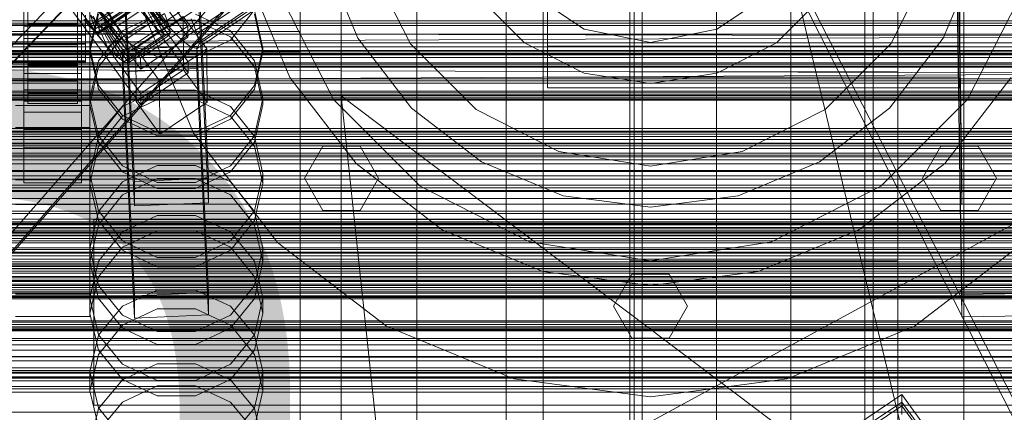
# Model space of a CAD drawing. Header units: millimetres. Extents: x -2233 to 61924, y -68080 to 6847.
# Tile 208 of 256: x 132 to 371, y -34382 to -34286. Entities that reach past the tile are written whole.
import ezdxf

# ---------------------------------------------------------------- set-up
doc = ezdxf.new("R2010")
doc.units = ezdxf.units.MM
for name, color, linetype, lineweight in [('COTAS_O', 1, 'Continuous', 0), ('COTAS_P', 1, 'Continuous', 0), ('frontal_briquetadora', 7, 'Continuous', 0), ('frontal_C01', 7, 'Continuous', 0), ('frontal_C02', 7, 'Continuous', 0), ('frontal_C03', 7, 'Continuous', 0), ('frontal_C10-C02', 7, 'Continuous', 0), ('frontal_mezcladora', 7, 'Continuous', 0), ('frontal_secador', 7, 'Continuous', 0), ('frontal_tolva', 7, 'Continuous', 0)]:
    doc.layers.add(name, color=color, linetype=linetype, lineweight=lineweight)
doc.dimstyles.new('R19_100', dxfattribs={"dimtxt": 250, "dimasz": 150, "dimexe": 150, "dimexo": 80, "dimgap": 100, "dimtad": 1, "dimtih": 1, "dimtoh": 1, "dimdsep": 46, "dimcen": 0.09, "dimadec": 0, "dimazin": 0, "dimtfac": 1, "dimtdec": 4, "dimtofl": 0, "dimtmove": 0, "dimatfit": 3, "dimfxl": 1, "dimtolj": 1, "dimtzin": 0, "dimarcsym": 0})

# ---------------------------------------------------------------- blocks, each defined once
blk = doc.blocks.new('DIM_R28_48')
at = {"layer": 'COTAS_P'}
for p, q in [((-1750, -34600), (-1600, -34555)), ((2600, -34600), (2450, -34555)), ((-1750, -35500), (-1750, -34600)), ((-1750, -34600), (2600, -34600)), ((-1750, -34600), (-1600, -34645)), ((2600, -34600), (2450, -34645)), ((2600, -35500), (2600, -34600))]:
    blk.add_line(p, q, dxfattribs=at)
blk.add_text('4350 P', height=250, dxfattribs=at).set_placement((425, -34500))
blk = doc.blocks.new('DIM_R28_50')
at = {"layer": 'COTAS_P'}
for p, q in [((1705.78, -34504.95), (1551.9, -34475.9)), ((-194.22, -34704.95), (1705.78, -34504.95)), ((1705.78, -34504.95), (1561.32, -34565.4)), ((1800, -35400), (1705.78, -34504.95)), ((-194.22, -34704.95), (-49.75, -34644.49)), ((-100, -35600), (-194.22, -34704.95)), ((-194.22, -34704.95), (-40.33, -34734))]:
    blk.add_line(p, q, dxfattribs=at)
blk.add_text('1910.5 P', height=250, rotation=6.009, dxfattribs=at).set_placement((745.32, -34505.49))
blk = doc.blocks.new('DIM_R28_52')
at = {"layer": 'COTAS_O'}
for p, q in [((-1725, -33700), (-1575, -33655)), ((1725, -33700), (1575, -33655)), ((-1725, -34400), (-1725, -33700)), ((-1725, -33700), (1725, -33700)), ((-1725, -33700), (-1575, -33745)), ((1725, -33700), (1575, -33745)), ((1725, -34400), (1725, -33700))]:
    blk.add_line(p, q, dxfattribs=at)
blk.add_text('3450 O', height=250, dxfattribs=at).set_placement((0, -33600))
blk = doc.blocks.new('DIM_R28_53')
at = {"layer": 'COTAS_P'}
for p, q in [((-150, -32300), (550, -32300)), ((550, -32300), (505, -32450)), ((550, -34900), (550, -32300)), ((550, -32300), (595, -32450)), ((550, -34900), (505, -34750)), ((550, -34900), (595, -34750)), ((-150, -34900), (550, -34900))]:
    blk.add_line(p, q, dxfattribs=at)
blk.add_text('2600 P', height=250, rotation=90, dxfattribs=at).set_placement((450, -33600))
blk = doc.blocks.new('DIM_R28_56')
at = {"layer": 'COTAS_O'}
for p, q in [((-650, -34200), (-500, -34155)), ((650, -34200), (500, -34155)), ((-650, -34900), (-650, -34200)), ((-650, -34200), (650, -34200)), ((-650, -34200), (-500, -34245)), ((650, -34200), (500, -34245)), ((650, -34900), (650, -34200))]:
    blk.add_line(p, q, dxfattribs=at)
blk.add_text('1300 O', height=250, dxfattribs=at).set_placement((0, -34100))
blk = doc.blocks.new('DIM_R28_61')
at = {"layer": 'COTAS_P'}
for p, q in [((-305, -34680), (395, -34680)), ((395, -34680), (350, -34830)), ((395, -36000), (395, -34680)), ((395, -34680), (440, -34830)), ((395, -36000), (350, -35850)), ((395, -36000), (440, -35850)), ((-305, -36000), (395, -36000))]:
    blk.add_line(p, q, dxfattribs=at)
blk.add_text('1320 P', height=250, rotation=90, dxfattribs=at).set_placement((295, -35340))

msp = doc.modelspace()

# ---------------------------------------------------------------- linework, layer by layer
at = {"layer": 'frontal_briquetadora'}
for p, q in [((210, -34680), (210, -33820)), ((210, -33820), (416.55, -34680)), ((210, -34060), (210, -34490)), ((210, -34060), (210, -34305)), ((210, -34496), (210, -34060)), ((210, -34060), (430, -34490)), ((210, -34060), (430, -34496)), ((210, -34260), (210, -34305)), ((210, -34680), (210, -34260)), ((210, -34496), (210, -34260)), ((200, -34288.446), (200, -34268.879)), ((200, -34288.435), (200, -34268.884)), ((200, -34289.306), (200, -34270.216)), ((200, -34272.021), (200, -34289.389)), ((200, -34274.379), (200, -34294.247)), ((200, -34275), (200, -34294.5)), ((200, -34275), (200, -34294.021)), ((200, -34275), (200, -34292.221)), ((200, -34275), (200, -34294.515)), ((200, -34275), (200, -34294.867)), ((200, -34295.487), (200, -34275.621)), ((210, -34275), (210, -34293.742)), ((200, -34293.039), (200, -34277.979)), ((200, -34279.784), (200, -34298.691)), ((200, -34281.116), (200, -34300.517)), ((200, -34281.121), (200, -34300.538)), ((200, -34282.059), (200, -34296.162)), ((151.08, -34284.263), (149, -34293.364)), ((149, -34294.247), (151.08, -34285.14)), ((156.906, -34291.418), (151.08, -34284.112)), ((156.907, -34289.221), (165.327, -34285.179)), ((174.673, -34285.179), (183.093, -34289.221)), ((188.92, -34284.112), (183.094, -34291.418)), ((191, -34293.364), (188.92, -34284.263)), ((188.92, -34285.14), (191, -34294.247)), ((200, -34302.341), (200, -34284.973)), ((165.326, -34286.607), (156.906, -34290.664)), ((174.674, -34286.607), (165.326, -34286.607)), ((183.094, -34290.664), (174.674, -34286.607)), ((-160, -34289.389), (200, -34289.389)), ((151.08, -34296.503), (156.907, -34289.221)), ((183.093, -34289.221), (188.92, -34296.503)), ((200, -34307.656), (200, -34288.435)), ((200, -34307.682), (200, -34288.446)), ((200, -34307.847), (200, -34289.306)), ((200, -34289.389), (200, -34306.421)), ((156.906, -34290.664), (151.08, -34297.965)), ((165.326, -34295.473), (156.906, -34291.418)), ((183.094, -34291.418), (174.674, -34295.473)), ((188.92, -34297.964), (183.094, -34290.664)), ((200, -34292.221), (200, -34306.82)), ((149, -34294.247), (131, -34294.247)), ((149, -34293.364), (149, -34294.247)), ((149, -34293.364), (151.08, -34302.464)), ((151.08, -34303.343), (149, -34294.247)), ((188.92, -34302.464), (191, -34293.364)), ((191, -34294.247), (188.92, -34303.343)), ((191, -34293.364), (191, -34294.247)), ((200, -34294.247), (191, -34294.247)), ((200, -34303.498), (200, -34293.039)), ((200, -34294.021), (200, -34312.312)), ((200, -34294.247), (200, -34314.065)), ((200, -34294.5), (200, -34313.519)), ((200, -34294.515), (200, -34313.55)), ((200, -34294.867), (200, -34314.683)), ((210, -34293.742), (210, -34311.847)), ((149, -34305.584), (151.08, -34296.503)), ((174.674, -34295.473), (165.326, -34295.473)), ((188.92, -34296.503), (191, -34305.584)), ((200, -34315.301), (200, -34295.487)), ((200, -34296.162), (200, -34305.188)), ((151.08, -34297.965), (149, -34307.055)), ((191, -34307.055), (188.92, -34297.964)), ((200, -34298.691), (200, -34316.687)), ((200, -34300.517), (200, -34319.289)), ((200, -34300.538), (200, -34319.325)), ((200, -34317.401), (200, -34302.341)), ((151.08, -34302.464), (156.907, -34309.762)), ((156.906, -34310.629), (151.08, -34303.343)), ((156.907, -34307.571), (165.327, -34303.551)), ((165.327, -34303.551), (174.673, -34303.551)), ((174.673, -34303.551), (183.093, -34307.571)), ((183.093, -34309.762), (188.92, -34302.464)), ((188.92, -34303.343), (183.094, -34310.629)), ((200, -34307.765), (200, -34303.498)), ((149, -34305.584), (149, -34307.055)), ((151.08, -34314.665), (149, -34305.584)), ((149, -34307.055), (151.08, -34316.128)), ((165.326, -34305.831), (156.906, -34309.876)), ((174.674, -34305.831), (165.326, -34305.831)), ((183.094, -34309.876), (174.674, -34305.831)), ((191, -34305.584), (188.92, -34314.665)), ((188.92, -34316.128), (191, -34307.055)), ((191, -34305.584), (191, -34307.055)), ((200, -34305.188), (200, -34307.765)), ((200, -34306.421), (200, -34320.524)), ((200, -34306.82), (200, -34316.575)), ((210, -34305), (210, -34471)), ((222, -34418.333), (210, -34305)), ((430, -34305), (210, -34305)), ((430, -34471), (210, -34305)), ((210, -34680), (210, -34305)), ((210, -34305), (210, -34496)), ((430, -34305), (222, -34418.333)), ((151.08, -34314.816), (156.907, -34307.571)), ((183.093, -34307.571), (188.92, -34314.816)), ((200, -34326.072), (200, -34307.656)), ((200, -34326.113), (200, -34307.682)), ((200, -34325.125), (200, -34307.847)), ((156.906, -34309.876), (151.08, -34317.151)), ((165.326, -34314.669), (156.906, -34310.629)), ((156.907, -34309.762), (165.327, -34313.812)), ((174.673, -34313.812), (183.093, -34309.762)), ((183.094, -34310.629), (174.674, -34314.669)), ((188.92, -34317.151), (183.094, -34309.876)), ((210, -34311.847), (210, -34328.696)), ((165.327, -34313.812), (174.673, -34313.812)), ((200, -34312.312), (200, -34329.168)), ((200, -34313.519), (200, -34331.59)), ((200, -34313.55), (200, -34331.635)), ((200, -34314.065), (200, -34333.784)), ((149, -34323.849), (151.08, -34314.816)), ((156.907, -34321.948), (151.08, -34314.665)), ((151.08, -34316.128), (156.906, -34323.39)), ((174.674, -34314.669), (165.326, -34314.669)), ((188.92, -34314.665), (183.093, -34321.948)), ((183.094, -34323.39), (188.92, -34316.128)), ((188.92, -34314.816), (191, -34323.849)), ((200, -34314.683), (200, -34334.398)), ((200, -34335.011), (200, -34315.301)), ((200, -34316.575), (200, -34320)), ((200, -34316.687), (200, -34333.081)), ((151.08, -34317.151), (149, -34326.199)), ((191, -34326.199), (188.92, -34317.151)), ((200, -34327.861), (200, -34317.401)), ((200, -34319.289), (200, -34336.971)), ((200, -34319.325), (200, -34337.021)), ((200, -34320.524), (200, -34329.551)), ((149, -34323.849), (149, -34326.199)), ((149, -34323.849), (151.08, -34332.883)), ((156.906, -34323.39), (165.326, -34327.416)), ((165.327, -34321.854), (156.907, -34325.844)), ((165.327, -34325.989), (156.907, -34321.948)), ((174.673, -34321.854), (165.327, -34321.854)), ((183.093, -34325.844), (174.673, -34321.854)), ((183.093, -34321.948), (174.673, -34325.989)), ((174.674, -34327.416), (183.094, -34323.39)), ((188.92, -34332.883), (191, -34323.849)), ((191, -34323.849), (191, -34326.199)), ((151.08, -34335.219), (149, -34326.199)), ((156.907, -34325.844), (151.08, -34333.033)), ((156.906, -34329.005), (165.326, -34324.981)), ((165.326, -34324.981), (174.674, -34324.981)), ((174.673, -34325.989), (165.327, -34325.989)), ((174.674, -34324.981), (183.094, -34329.005)), ((188.92, -34333.033), (183.093, -34325.844)), ((191, -34326.199), (188.92, -34335.22)), ((200, -34340.477), (200, -34325.125)), ((200, -34343.231), (200, -34326.072)), ((200, -34343.286), (200, -34326.113)), ((165.326, -34327.416), (174.674, -34327.416)), ((200, -34332.127), (200, -34327.861)), ((151.08, -34336.235), (156.906, -34329.005)), ((183.094, -34329.005), (188.92, -34336.235)), ((200, -34329.168), (200, -34343.943)), ((200, -34329.551), (200, -34332.127)), ((210, -34328.696), (210, -34343.717)), ((151.08, -34333.033), (149, -34341.997)), ((151.08, -34332.883), (156.907, -34340.127)), ((183.093, -34340.127), (188.92, -34332.883)), ((191, -34341.997), (188.92, -34333.033)), ((200, -34331.59), (200, -34348.267)), ((200, -34331.635), (200, -34348.326)), ((200, -34333.081), (200, -34347.243)), ((156.906, -34342.432), (151.08, -34335.219)), ((156.907, -34337.96), (165.327, -34333.996)), ((165.327, -34333.996), (174.673, -34333.996)), ((174.673, -34333.996), (183.093, -34337.96)), ((188.92, -34335.22), (183.094, -34342.432)), ((200, -34333.784), (200, -34353.351)), ((200, -34334.398), (200, -34353.959)), ((200, -34354.568), (200, -34335.011)), ((149, -34345.219), (151.08, -34336.235)), ((151.08, -34345.102), (156.907, -34337.96)), ((165.326, -34337.684), (156.906, -34341.688)), ((174.674, -34337.684), (165.326, -34337.684)), ((183.094, -34341.688), (174.674, -34337.684)), ((183.093, -34337.96), (188.92, -34345.102)), ((188.92, -34336.235), (191, -34345.219)), ((200, -34336.971), (200, -34353.127)), ((200, -34337.021), (200, -34353.19)), ((156.907, -34340.127), (165.327, -34344.148)), ((174.673, -34344.148), (183.093, -34340.127)), ((200, -34353.313), (200, -34340.477)), ((149, -34341.997), (149, -34345.219)), ((149, -34341.997), (151.08, -34350.961)), ((156.906, -34341.688), (151.08, -34348.879)), ((165.326, -34346.427), (156.906, -34342.432)), ((183.094, -34342.432), (174.674, -34346.427)), ((188.92, -34348.879), (183.094, -34341.688)), ((188.92, -34350.961), (191, -34341.997)), ((191, -34341.997), (191, -34345.219)), ((149, -34354.008), (151.08, -34345.102)), ((151.08, -34354.166), (149, -34345.219)), ((165.327, -34344.148), (174.673, -34344.148)), ((188.92, -34345.102), (191, -34354.008)), ((191, -34345.219), (188.92, -34354.166)), ((200, -34358.71), (200, -34343.231)), ((200, -34358.777), (200, -34343.286)), ((200, -34343.943), (200, -34356.068)), ((210, -34343.717), (210, -34356.398)), ((174.674, -34346.427), (165.326, -34346.427)), ((200, -34347.243), (200, -34358.629)), ((151.08, -34348.879), (149, -34357.809)), ((191, -34357.809), (188.92, -34348.879)), ((200, -34348.267), (200, -34363.141)), ((200, -34348.326), (200, -34363.212)), ((151.08, -34350.961), (156.907, -34358.15)), ((156.907, -34356.004), (165.327, -34352.087)), ((165.327, -34352.087), (174.673, -34352.087)), ((174.673, -34352.087), (183.093, -34356.004)), ((183.093, -34358.15), (188.92, -34350.961)), ((149, -34354.008), (149, -34357.809)), ((151.08, -34362.915), (149, -34354.008)), ((156.906, -34361.311), (151.08, -34354.166)), ((188.92, -34354.166), (183.094, -34361.311)), ((191, -34354.008), (188.92, -34362.915)), ((191, -34354.008), (191, -34357.809)), ((200, -34353.127), (200, -34367.36)), ((200, -34353.19), (200, -34367.434)), ((200, -34363.139), (200, -34353.313)), ((200, -34353.351), (200, -34372.717)), ((200, -34353.959), (200, -34373.318)), ((200, -34373.92), (200, -34354.568)), ((151.08, -34363.062), (156.907, -34356.004)), ((165.326, -34356.608), (156.906, -34360.574)), ((174.674, -34356.608), (165.326, -34356.608)), ((183.094, -34360.574), (174.674, -34356.608)), ((183.093, -34356.004), (188.92, -34363.062)), ((200, -34356.068), (200, -34365.078)), ((210, -34356.398), (210, -34366.307)), ((149, -34357.809), (151.08, -34366.693)), ((156.907, -34358.15), (165.327, -34362.14)), ((174.673, -34362.14), (183.093, -34358.15)), ((188.92, -34366.693), (191, -34357.809)), ((200, -34358.629), (200, -34366.801)), ((200, -34372.127), (200, -34358.71)), ((200, -34372.205), (200, -34358.777)), ((210, -34361.302), (210, -34359.564)), ((156.906, -34360.574), (151.08, -34367.693)), ((165.326, -34365.266), (156.906, -34361.311)), ((183.094, -34361.311), (174.674, -34365.266)), ((188.92, -34367.692), (183.094, -34360.574)), ((210, -34364.433), (210, -34361.302)), ((149, -34371.863), (151.08, -34363.062)), ((156.907, -34370.057), (151.08, -34362.915)), ((165.327, -34362.14), (174.673, -34362.14)), ((188.92, -34362.915), (183.093, -34370.057)), ((188.92, -34363.062), (191, -34371.863)), ((200, -34369.578), (200, -34363.139)), ((200, -34363.141), (200, -34375.844)), ((200, -34363.212), (200, -34375.925)), ((210, -34368.338), (210, -34364.433)), ((151.08, -34366.693), (156.906, -34373.784)), ((174.674, -34365.266), (165.326, -34365.266)), ((183.094, -34373.784), (188.92, -34366.693)), ((200, -34365.078), (200, -34370.627)), ((200, -34366.801), (200, -34371.445)), ((210, -34366.307), (210, -34373.106)), ((151.08, -34367.693), (149, -34376.522)), ((191, -34376.522), (188.92, -34367.692)), ((200, -34367.36), (200, -34379.318)), ((200, -34367.434), (200, -34379.401)), ((210, -34368.338), (452, -34368.338)), ((210, -34368.338), (210, -34372.243)), ((165.327, -34369.992), (156.907, -34373.853)), ((165.327, -34374.021), (156.907, -34370.057)), ((174.673, -34369.992), (165.327, -34369.992)), ((183.093, -34373.853), (174.673, -34369.992)), ((183.093, -34370.057), (174.673, -34374.021)), ((200, -34372.383), (200, -34369.578)), ((200, -34370.627), (200, -34372.5)), ((200, -34371.445), (200, -34372.383)), ((149, -34371.863), (149, -34376.522)), ((149, -34371.863), (151.08, -34380.664)), ((156.907, -34373.853), (151.08, -34380.809)), ((156.906, -34373.784), (165.326, -34377.708)), ((174.674, -34377.708), (183.094, -34373.784)), ((188.92, -34380.809), (183.093, -34373.853)), ((188.92, -34380.664), (191, -34371.863)), ((191, -34371.863), (191, -34376.522)), ((200, -34383.153), (200, -34372.127)), ((200, -34383.24), (200, -34372.205)), ((200, -34372.717), (200, -34391.832)), ((200, -34373.318), (200, -34392.425)), ((200, -34393.018), (200, -34373.92)), ((210, -34372.243), (210, -34375.375)), ((210, -34373.106), (210, -34376.565)), ((156.906, -34379.254), (165.326, -34375.335)), ((165.326, -34375.335), (174.674, -34375.335)), ((174.673, -34374.021), (165.327, -34374.021)), ((174.674, -34375.335), (183.094, -34379.254)), ((200, -34375.844), (200, -34386.064)), ((200, -34375.925), (200, -34386.153)), ((210, -34375.375), (210, -34377.112)), ((151.08, -34385.296), (149, -34376.522)), ((165.326, -34377.708), (174.674, -34377.708)), ((191, -34376.522), (188.92, -34385.296)), ((151.08, -34380.809), (149, -34389.484)), ((151.08, -34386.283), (156.906, -34379.254)), ((151.08, -34380.664), (156.907, -34387.722)), ((183.093, -34387.722), (188.92, -34380.664)), ((183.094, -34379.254), (188.92, -34386.283)), ((191, -34389.484), (188.92, -34380.809)), ((200, -34379.318), (200, -34388.707)), ((200, -34379.401), (200, -34388.798))]:
    msp.add_line(p, q, dxfattribs=at)
at = {"layer": 'frontal_C01'}
for p, q in [((250, -35948.844), (250, -33373.251)), ((250, -33378.064), (250, -35953.656)), ((148.798, -34287.95), (362.596, -34143.721)), ((150.672, -34287.233), (364.471, -34143.005)), ((151.191, -34288.527), (364.989, -34144.299)), ((149.865, -34289.034), (363.664, -34144.806)), ((150.683, -34289.659), (364.482, -34145.431)), ((151.196, -34289.783), (364.995, -34145.555)), ((151.369, -34289.397), (365.168, -34145.169)), ((360.514, -34353.167), (357.646, -34158.057)), ((360.514, -34358.56), (357.646, -34163.449)), ((168.263, -34288.299), (352.572, -34163.964)), ((175.016, -34289.929), (359.326, -34165.594)), ((171.275, -34291.359), (355.584, -34167.025)), ((175.521, -34292.384), (359.83, -34168.049)), ((173.584, -34293.124), (357.893, -34168.79)), ((175.032, -34293.474), (359.341, -34169.139)), ((228.298, -34453.88), (228.298, -34191.267)), ((228.298, -34197.047), (228.298, -34459.66)), ((145.277, -34250.21), (172.809, -34288.064)), ((172.821, -34290.76), (145.289, -34252.906)), ((161.341, -34295.801), (133.809, -34257.946)), ((145.315, -34258.838), (172.847, -34296.692)), ((133, -34306.231), (133, -34260.008)), ((133.821, -34260.642), (161.353, -34298.497)), ((172.859, -34299.388), (145.327, -34261.534)), ((147, -34260.008), (147, -34306.231)), ((133, -34262.704), (133, -34308.927)), ((147, -34308.927), (147, -34262.704)), ((133, -34314.858), (133, -34268.636)), ((161.379, -34304.428), (133.847, -34266.574)), ((147, -34268.636), (147, -34314.858)), ((133.859, -34269.27), (161.391, -34307.125)), ((133, -34271.332), (133, -34317.555)), ((147, -34317.555), (147, -34271.332)), ((160.266, -34280.213), (150.436, -34286.844)), ((162.659, -34280.791), (152.829, -34287.422)), ((163.144, -34286.491), (160.266, -34280.213)), ((168.196, -34287.711), (162.659, -34280.791)), ((134, -34282.696), (134, -34287.606)), ((134, -34288.031), (134, -34283.107)), ((146, -34287.606), (146, -34282.696)), ((146, -34283.107), (146, -34288.031)), ((161.333, -34281.298), (151.503, -34287.929)), ((162.151, -34281.923), (152.321, -34288.554)), ((162.664, -34282.047), (152.835, -34288.678)), ((162.837, -34281.661), (153.008, -34288.292)), ((155.535, -34288.167), (165.365, -34281.536)), ((165.397, -34288.781), (161.333, -34281.298)), ((167.125, -34290.101), (162.151, -34281.923)), ((168.208, -34290.362), (162.664, -34282.047)), ((168.573, -34289.547), (162.837, -34281.661)), ((134, -34287.718), (134, -34285.392)), ((134, -34285.587), (134, -34287.919)), ((146, -34285.392), (146, -34287.718)), ((146, -34287.919), (146, -34285.587)), ((148, -34287.718), (148, -34285.392)), ((148, -34285.587), (148, -34287.919)), ((149.192, -34285.375), (150.688, -34290.02)), ((149.192, -34285.375), (150.436, -34286.844)), ((149.85, -34285.602), (150.672, -34287.233)), ((150.688, -34290.02), (160.518, -34283.389)), ((151.488, -34284.497), (155.535, -34288.167)), ((153.275, -34284.25), (155.535, -34288.167)), ((157.272, -34291.609), (167.102, -34284.978)), ((160.518, -34283.389), (163.144, -34286.491)), ((168.263, -34288.299), (164.752, -34284.152)), ((168.196, -34287.711), (167.102, -34284.978)), ((-148, -34287.718), (148, -34287.718)), ((-148, -34287.919), (148, -34287.919)), ((134, -34287.718), (134, -34287.606)), ((134, -34287.606), (134, -34292.53)), ((134, -34287.606), (146, -34287.606)), ((134, -34290.05), (134, -34287.718)), ((146, -34287.718), (134, -34287.718)), ((134, -34287.919), (134, -34288.031)), ((146, -34287.919), (134, -34287.919)), ((134, -34287.919), (134, -34290.245)), ((146, -34292.53), (146, -34287.606)), ((146, -34287.606), (146, -34287.718)), ((146, -34287.718), (146, -34290.05)), ((146, -34288.031), (146, -34287.919)), ((146, -34290.245), (146, -34287.919)), ((148.798, -34287.95), (147.554, -34286.48)), ((150.688, -34290.02), (147.868, -34286.317)), ((148, -34290.05), (148, -34287.718)), ((148, -34287.919), (148, -34290.245)), ((149.865, -34289.034), (148.798, -34287.95)), ((150.436, -34286.844), (153.314, -34293.123)), ((150.436, -34286.844), (151.503, -34287.929)), ((150.672, -34287.233), (151.191, -34288.527)), ((151.503, -34287.929), (155.567, -34295.412)), ((151.503, -34287.929), (152.321, -34288.554)), ((152.829, -34287.422), (152.311, -34286.128)), ((152.311, -34286.128), (157.272, -34291.609)), ((153.008, -34288.292), (152.829, -34287.422)), ((152.829, -34287.422), (158.366, -34294.342)), ((153.314, -34293.123), (163.144, -34286.491)), ((158.366, -34294.342), (168.196, -34287.711)), ((160.19, -34293.415), (171.658, -34285.678)), ((163.144, -34286.491), (165.397, -34288.781)), ((168.573, -34289.547), (168.196, -34287.711)), ((171.658, -34285.678), (171.715, -34298.62)), ((171.658, -34285.678), (177.394, -34293.565)), ((173.554, -34286.276), (175.016, -34289.929)), ((-148, -34290.05), (148, -34290.05)), ((-148, -34290.245), (148, -34290.245)), ((134, -34288.031), (146, -34288.031)), ((134, -34292.941), (134, -34288.031)), ((134, -34292.231), (134, -34290.05)), ((134, -34290.05), (134, -34292.53)), ((146, -34290.05), (134, -34290.05)), ((134, -34290.245), (134, -34292.941)), ((146, -34290.245), (134, -34290.245)), ((134, -34290.245), (134, -34292.405)), ((146, -34288.031), (146, -34292.941)), ((146, -34292.53), (146, -34290.05)), ((146, -34290.05), (146, -34292.231)), ((146, -34292.941), (146, -34290.245)), ((146, -34292.405), (146, -34290.245)), ((148, -34292.231), (148, -34290.05)), ((148, -34290.245), (148, -34292.405)), ((150.683, -34289.659), (149.865, -34289.034)), ((151.196, -34289.783), (150.683, -34289.659)), ((153.314, -34293.123), (150.688, -34290.02)), ((151.191, -34288.527), (151.369, -34289.397)), ((151.369, -34289.397), (151.196, -34289.783)), ((152.321, -34288.554), (157.295, -34296.732)), ((152.321, -34288.554), (152.835, -34288.678)), ((152.835, -34288.678), (153.008, -34288.292)), ((152.835, -34288.678), (158.378, -34296.993)), ((153.008, -34288.292), (158.743, -34296.178)), ((155.535, -34288.167), (157.272, -34291.609)), ((155.567, -34295.412), (165.397, -34288.781)), ((157.295, -34296.732), (167.125, -34290.101)), ((158.378, -34296.993), (168.208, -34290.362)), ((158.743, -34296.178), (168.573, -34289.547)), ((172.809, -34288.064), (161.341, -34295.801)), ((165.397, -34288.781), (167.125, -34290.101)), ((167.125, -34290.101), (168.208, -34290.362)), ((168.208, -34290.362), (168.573, -34289.547)), ((171.275, -34291.359), (168.263, -34288.299)), ((172.821, -34290.76), (172.809, -34288.064)), ((175.016, -34289.929), (175.521, -34292.384)), ((-148, -34292.231), (148, -34292.231)), ((-148, -34292.405), (148, -34292.405)), ((134, -34294.111), (134, -34292.231)), ((134, -34292.231), (134, -34297.134)), ((146, -34292.231), (134, -34292.231)), ((134, -34292.405), (134, -34297.502)), ((146, -34292.405), (134, -34292.405)), ((134, -34292.405), (134, -34294.253)), ((134, -34292.53), (134, -34297.134)), ((134, -34292.53), (146, -34292.53)), ((146, -34297.134), (146, -34292.231)), ((146, -34292.231), (146, -34294.111)), ((146, -34297.502), (146, -34292.405)), ((146, -34294.253), (146, -34292.405)), ((146, -34297.134), (146, -34292.53)), ((148, -34294.111), (148, -34292.231)), ((148, -34292.405), (148, -34294.253)), ((157.272, -34291.609), (158.366, -34294.342)), ((161.353, -34298.497), (172.821, -34290.76)), ((173.584, -34293.124), (171.275, -34291.359)), ((175.521, -34292.384), (175.032, -34293.474)), ((-148, -34294.111), (148, -34294.111)), ((-148, -34294.253), (148, -34294.253)), ((134, -34292.941), (146, -34292.941)), ((134, -34297.502), (134, -34292.941)), ((134, -34295.562), (134, -34294.111)), ((134, -34294.111), (134, -34301.102)), ((146, -34294.111), (134, -34294.111)), ((134, -34294.253), (134, -34301.403)), ((146, -34294.253), (134, -34294.253)), ((134, -34294.253), (134, -34295.663)), ((146, -34292.941), (146, -34297.502)), ((146, -34301.102), (146, -34294.111)), ((146, -34294.111), (146, -34295.562)), ((146, -34301.403), (146, -34294.253)), ((146, -34295.663), (146, -34294.253)), ((148, -34295.562), (148, -34294.111)), ((148, -34294.253), (148, -34295.663)), ((155.567, -34295.412), (153.314, -34293.123)), ((156.962, -34293.72), (174.943, -34292.921)), ((156.962, -34299.114), (156.962, -34293.72)), ((159.83, -34353.509), (156.962, -34293.72)), ((158.366, -34294.342), (158.743, -34296.178)), ((160.247, -34306.356), (160.19, -34293.415)), ((165.926, -34301.301), (160.19, -34293.415)), ((177.394, -34293.565), (165.926, -34301.301)), ((175.032, -34293.474), (173.584, -34293.124)), ((174.943, -34292.921), (174.943, -34298.314)), ((174.943, -34292.921), (177.811, -34352.709)), ((177.451, -34306.506), (177.394, -34293.565)), ((-148, -34295.562), (148, -34295.562)), ((-148, -34295.663), (148, -34295.663)), ((-148, -34296.485), (148, -34296.485)), ((-148, -34296.537), (148, -34296.537)), ((-148, -34296.818), (148, -34296.818)), ((134, -34296.485), (134, -34295.562)), ((134, -34295.562), (134, -34304.166)), ((146, -34295.562), (134, -34295.562)), ((134, -34295.663), (134, -34304.378)), ((146, -34295.663), (134, -34295.663)), ((134, -34295.663), (134, -34296.537)), ((134, -34296.818), (134, -34296.485)), ((134, -34296.485), (134, -34306.115)), ((146, -34296.485), (134, -34296.485)), ((134, -34296.537), (134, -34306.225)), ((146, -34296.537), (134, -34296.537)), ((134, -34296.537), (134, -34296.818)), ((134, -34296.818), (134, -34306.817)), ((146, -34296.818), (134, -34296.818)), ((134, -34297.134), (134, -34301.102)), ((134, -34297.134), (146, -34297.134)), ((134, -34297.502), (146, -34297.502)), ((134, -34301.403), (134, -34297.502)), ((146, -34304.166), (146, -34295.562)), ((146, -34295.562), (146, -34296.485)), ((146, -34304.378), (146, -34295.663)), ((146, -34296.537), (146, -34295.663)), ((146, -34306.115), (146, -34296.485)), ((146, -34296.485), (146, -34296.818)), ((146, -34306.225), (146, -34296.537)), ((146, -34296.818), (146, -34296.537)), ((146, -34306.817), (146, -34296.818)), ((146, -34301.102), (146, -34297.134)), ((146, -34297.502), (146, -34301.403)), ((148, -34296.485), (148, -34295.562)), ((148, -34295.663), (148, -34296.537)), ((148, -34296.818), (148, -34296.485)), ((148, -34296.537), (148, -34296.818)), ((157.295, -34296.732), (155.567, -34295.412)), ((158.378, -34296.993), (157.295, -34296.732)), ((158.743, -34296.178), (158.378, -34296.993)), ((161.341, -34295.801), (161.353, -34298.497)), ((172.847, -34296.692), (161.379, -34304.428)), ((172.859, -34299.388), (172.847, -34296.692)), ((174.943, -34298.314), (156.962, -34299.114)), ((159.83, -34358.902), (156.962, -34299.114)), ((171.715, -34298.62), (160.247, -34306.356)), ((161.391, -34307.125), (172.859, -34299.388)), ((177.451, -34306.506), (171.715, -34298.62)), ((177.811, -34358.103), (174.943, -34298.314)), ((134, -34301.102), (134, -34304.166)), ((134, -34301.102), (146, -34301.102)), ((134, -34301.403), (146, -34301.403)), ((134, -34304.378), (134, -34301.403)), ((146, -34304.166), (146, -34301.102)), ((146, -34301.403), (146, -34304.378)), ((165.926, -34301.301), (165.983, -34314.242)), ((133, -34316.438), (133, -34303.496)), ((133, -34303.496), (147, -34303.496)), ((133, -34313.126), (133, -34303.496)), ((134, -34304.166), (134, -34306.115)), ((134, -34304.166), (146, -34304.166)), ((134, -34304.378), (146, -34304.378)), ((134, -34306.225), (134, -34304.378)), ((146, -34306.115), (146, -34304.166)), ((146, -34304.378), (146, -34306.225)), ((147, -34303.496), (147, -34316.438)), ((147, -34303.496), (147, -34313.126)), ((161.379, -34304.428), (161.391, -34307.125)), ((147, -34306.231), (133, -34306.231)), ((133, -34306.231), (133, -34308.927)), ((134, -34306.115), (134, -34306.817)), ((134, -34306.115), (146, -34306.115)), ((134, -34306.225), (146, -34306.225)), ((134, -34306.817), (134, -34306.225)), ((134, -34306.817), (146, -34306.817)), ((146, -34306.817), (146, -34306.115)), ((146, -34306.225), (146, -34306.817)), ((147, -34308.927), (147, -34306.231)), ((160.247, -34306.356), (165.983, -34314.242)), ((165.983, -34314.242), (177.451, -34306.506)), ((131, -34307.271), (149, -34307.271)), ((133, -34308.927), (147, -34308.927)), ((149, -34307.271), (149, -34312.663)), ((149, -34307.271), (149, -34353.108)), ((149, -34312.663), (131, -34312.663)), ((147, -34313.126), (133, -34313.126)), ((133, -34313.126), (133, -34326.067)), ((147, -34326.067), (147, -34313.126)), ((149, -34358.5), (149, -34312.663)), ((147, -34314.858), (133, -34314.858)), ((133, -34314.858), (133, -34317.555)), ((147, -34316.438), (133, -34316.438)), ((133, -34316.438), (133, -34326.067)), ((147, -34317.555), (147, -34314.858)), ((147, -34326.067), (147, -34316.438)), ((133, -34317.555), (147, -34317.555)), ((133, -34326.067), (147, -34326.067)), ((-450, -34337.218), (450, -34337.218)), ((450, -34348.002), (-450, -34348.002)), ((-425, -34347.993), (425, -34347.993)), ((149, -34353.108), (131, -34353.108)), ((149, -34358.5), (149, -34353.108)), ((177.811, -34352.709), (159.83, -34353.509)), ((159.83, -34353.509), (159.83, -34358.902)), ((177.811, -34358.103), (177.811, -34352.709)), ((378.512, -34352.922), (360.514, -34353.167)), ((360.514, -34353.167), (360.514, -34358.56)), ((425, -34359.548), (-425, -34359.548)), ((131, -34358.5), (149, -34358.5)), ((159.83, -34358.902), (177.811, -34358.103)), ((360.514, -34358.56), (378.512, -34358.315)), ((425, -34361.689), (-425, -34361.689)), ((450, -34370.922), (-450, -34370.922)), ((-425, -34373.245), (425, -34373.245)), ((334.501, -34385.173), (345.969, -34377.436)), ((345.969, -34377.436), (345.981, -34380.133)), ((345.969, -34377.436), (373.501, -34415.291)), ((345.981, -34380.133), (334.513, -34387.869)), ((373.513, -34417.987), (345.981, -34380.133)), ((-450, -34381.706), (450, -34381.706))]:
    msp.add_line(p, q, dxfattribs=at)
at = {"layer": 'frontal_C02'}
for p, q in [((250, -35767.183), (250, -32921.727)), ((250, -32926.497), (250, -35771.953)), ((360.514, -34325.376), (357.646, -34131.971)), ((360.514, -34331.337), (357.646, -34137.932)), ((228.298, -34455.696), (228.298, -34165.201)), ((228.298, -34170.932), (228.298, -34461.426)), ((133, -34288.055), (133, -34242.237)), ((147, -34242.237), (147, -34288.055)), ((133, -34245.217), (133, -34291.036)), ((147, -34291.036), (147, -34245.217)), ((159.83, -34325.721), (156.962, -34266.456)), ((174.943, -34265.663), (177.811, -34324.929)), ((159.83, -34331.684), (156.962, -34272.418)), ((165.926, -34273.539), (165.983, -34287.845)), ((177.811, -34330.891), (174.943, -34271.625)), ((133, -34290.021), (133, -34275.714)), ((147, -34275.714), (147, -34290.021)), ((149, -34279.887), (149, -34325.324)), ((160.247, -34280.028), (165.983, -34287.845)), ((165.983, -34287.845), (177.451, -34280.176)), ((133, -34285.26), (133, -34299.566)), ((147, -34299.566), (147, -34285.26)), ((149, -34331.285), (149, -34285.848)), ((147, -34288.055), (133, -34288.055)), ((133, -34288.055), (133, -34291.036)), ((147, -34290.021), (133, -34290.021)), ((133, -34290.021), (133, -34299.566)), ((147, -34291.036), (147, -34288.055)), ((147, -34299.566), (147, -34290.021)), ((133, -34291.036), (147, -34291.036)), ((133, -34299.566), (147, -34299.566)), ((-425, -34319.779), (425, -34319.779)), ((149, -34325.324), (131, -34325.324)), ((149, -34331.285), (149, -34325.324)), ((177.811, -34324.929), (159.83, -34325.721)), ((159.83, -34325.721), (159.83, -34331.684)), ((177.811, -34330.891), (177.811, -34324.929)), ((378.512, -34325.132), (360.514, -34325.376)), ((360.514, -34325.376), (360.514, -34331.337)), ((159.83, -34331.684), (177.811, -34330.891)), ((425, -34331.234), (-425, -34331.234)), ((131, -34331.285), (149, -34331.285)), ((360.514, -34331.337), (378.512, -34331.094)), ((425, -34334.92), (-425, -34334.92)), ((-425, -34346.375), (425, -34346.375)), ((334.501, -34386.941), (345.969, -34379.272)), ((345.969, -34379.272), (345.981, -34382.252)), ((345.969, -34379.272), (373.501, -34416.794))]:
    msp.add_line(p, q, dxfattribs=at)
at = {"layer": 'frontal_C03'}
for p, q in [((-1250, -34286.736), (1250, -34286.736)), ((-1250, -34287.369), (1250, -34287.369)), ((1250, -34293.092), (-1250, -34293.092)), ((1250, -34293.974), (-1250, -34293.974)), ((1250, -34294.627), (-1250, -34294.627)), ((1250, -34296.935), (-1250, -34296.935)), ((-1250, -34297.992), (1250, -34297.992)), ((1250, -34300.844), (-1250, -34300.844)), ((1250, -34301.902), (-1250, -34301.902)), ((1250, -34304.209), (-1250, -34304.209)), ((1250, -34304.862), (-1250, -34304.862)), ((1250, -34305.744), (-1250, -34305.744)), ((-1250, -34312.901), (1250, -34312.901)), ((-1250, -34313.698), (1250, -34313.698)), ((-1250, -34314.283), (1250, -34314.283)), ((1250, -34315.55), (-1250, -34315.55)), ((1250, -34316.431), (-1250, -34316.431)), ((-1250, -34316.621), (1250, -34316.621)), ((1250, -34317.085), (-1250, -34317.085)), ((-1250, -34317.75), (1250, -34317.75)), ((1250, -34319.392), (-1250, -34319.392)), ((-1250, -34320.45), (1250, -34320.45)), ((-1250, -34321.469), (1250, -34321.469)), ((-1250, -34323.066), (1250, -34323.066)), ((1250, -34323.302), (-1250, -34323.302)), ((1250, -34324.359), (-1250, -34324.359)), ((1250, -34326.667), (-1250, -34326.667)), ((1250, -34327.32), (-1250, -34327.32)), ((-1250, -34327.913), (1250, -34327.913)), ((1250, -34328.201), (-1250, -34328.201)), ((-1250, -34329.869), (1250, -34329.869)), ((-1250, -34335.513), (1250, -34335.513)), ((-1268, -34335.887), (1268, -34335.887)), ((-1268, -34336.111), (1268, -34336.111)), ((-1268, -34336.275), (1268, -34336.275)), ((-1268, -34336.933), (1268, -34336.933)), ((-1268, -34337.25), (1268, -34337.25)), ((1250, -34337.695), (-1250, -34337.695)), ((1250, -34338.008), (-1250, -34338.008)), ((-1268, -34338.296), (1268, -34338.296)), ((-1268, -34338.746), (1268, -34338.746)), ((-1268, -34340.109), (1268, -34340.109)), ((1250, -34338.889), (-1250, -34338.889)), ((1250, -34339.543), (-1250, -34339.543)), ((-1268, -34340.659), (1268, -34340.659)), ((-1268, -34342.246), (1268, -34342.246)), ((1268, -34342.86), (-1268, -34342.86)), ((1250, -34341.85), (-1250, -34341.85)), ((-1250, -34342.907), (1250, -34342.907)), ((1530, -34343.773), (-1530, -34343.773)), ((-1268, -34344.563), (1268, -34344.563)), ((-1268, -34345.199), (1268, -34345.199)), ((-1250, -34343.752), (1250, -34343.752)), ((-1268, -34346.902), (1268, -34346.902)), ((-1268, -34347.516), (1268, -34347.516)), ((1250, -34345.759), (-1250, -34345.759)), ((-1250, -34346.01), (1250, -34346.01)), ((1250, -34346.817), (-1250, -34346.817)), ((1530, -34348.773), (-1530, -34348.773)), ((-1268, -34349.103), (1268, -34349.103)), ((-1268, -34349.653), (1268, -34349.653)), ((1250, -34349.124), (-1250, -34349.124)), ((1250, -34349.778), (-1250, -34349.778)), ((-1268, -34351.016), (1268, -34351.016)), ((-1268, -34351.466), (1268, -34351.466)), ((1250, -34350.659), (-1250, -34350.659)), ((-1250, -34352.067), (1250, -34352.067)), ((-1268, -34352.512), (1268, -34352.512)), ((-1268, -34352.829), (1268, -34352.829)), ((-1268, -34353.487), (1268, -34353.487)), ((-1268, -34353.651), (1268, -34353.651)), ((-1268, -34353.875), (1268, -34353.875)), ((-1250, -34354.249), (1250, -34354.249)), ((-1250, -34359.893), (1250, -34359.893)), ((1250, -34360.465), (-1250, -34360.465)), ((1250, -34361.347), (-1250, -34361.347)), ((-1250, -34361.849), (1250, -34361.849)), ((1250, -34362), (-1250, -34362)), ((1250, -34364.308), (-1250, -34364.308)), ((-1250, -34365.365), (1250, -34365.365)), ((-1250, -34366.696), (1250, -34366.696)), ((1250, -34368.217), (-1250, -34368.217)), ((-1250, -34368.293), (1250, -34368.293)), ((1250, -34369.274), (-1250, -34369.274)), ((1250, -34371.582), (-1250, -34371.582)), ((-1250, -34372.012), (1250, -34372.012)), ((1250, -34372.235), (-1250, -34372.235)), ((1250, -34373.117), (-1250, -34373.117)), ((-1250, -34373.141), (1250, -34373.141)), ((-1250, -34375.479), (1250, -34375.479)), ((-1250, -34376.064), (1250, -34376.064)), ((-1250, -34376.861), (1250, -34376.861))]:
    msp.add_line(p, q, dxfattribs=at)
at = {"layer": 'frontal_C10-C02'}
for p, q in [((600.029, -33801.723), (107.832, -34363.513)), ((107.832, -34316.085), (600.029, -33801.723)), ((602.197, -33803.622), (110, -34317.984)), ((110, -34318.159), (602.197, -33803.797)), ((110, -34365.587), (602.197, -33803.797)), ((110, -34366.127), (602.197, -33804.337))]:
    msp.add_line(p, q, dxfattribs=at)
at = {"layer": 'frontal_mezcladora'}
for p, q in [((280, -34450), (280, -34020)), ((259, -34456.719), (259, -34036.719)), ((281, -34036.719), (281, -34456.719)), ((339, -34456.719), (339, -34036.719)), ((361, -34036.719), (361, -34456.719)), ((259, -34483.281), (259, -34063.281)), ((281, -34483.281), (281, -34063.281)), ((339, -34483.281), (339, -34063.281)), ((361, -34483.281), (361, -34063.281)), ((283, -34509.163), (283, -34076.07)), ((301, -34076.07), (301, -34509.163)), ((319, -34076.07), (319, -34509.163)), ((337, -34076.07), (337, -34509.163)), ((283, -34526.414), (283, -34093.321)), ((301, -34526.414), (301, -34093.321)), ((319, -34526.414), (319, -34093.321)), ((337, -34526.414), (337, -34093.321)), ((280, -34299.176), (280, -34250)), ((345, -34250), (345, -34299.176)), ((213.986, -34291), (205.794, -34271.223)), ((364.206, -34271.223), (356.014, -34291)), ((226.751, -34292.321), (216.524, -34272.249)), ((353.476, -34272.249), (343.249, -34292.321)), ((197.531, -34300.5), (187.441, -34276.141)), ((208.143, -34305.84), (194.65, -34279.357)), ((254.435, -34292.069), (242.931, -34280.565)), ((268.927, -34288.803), (255.302, -34279.698)), ((314.698, -34279.698), (301.073, -34288.803)), ((327.069, -34280.565), (315.565, -34292.069)), ((375.35, -34279.357), (361.857, -34305.84)), ((174.149, -34314), (161.361, -34283.129)), ((260, -34281.153), (260, -34292.878)), ((360, -34281.153), (360, -34292.878)), ((285, -34292), (268.927, -34288.803)), ((301.073, -34288.803), (285, -34292)), ((227.017, -34307.983), (213.986, -34291)), ((242.679, -34308.249), (226.751, -34292.321)), ((268.931, -34299.455), (254.435, -34292.069)), ((315.565, -34292.069), (301.069, -34299.455)), ((343.249, -34292.321), (327.321, -34308.249)), ((356.014, -34291), (342.983, -34307.983)), ((260, -34292.878), (260, -34300.406)), ((260, -34292.878), (360, -34292.878)), ((360, -34292.878), (360, -34300.406)), ((285, -34302), (268.931, -34299.455)), ((280, -34299.176), (280, -34345)), ((280, -34299.176), (345, -34299.176)), ((301.069, -34299.455), (285, -34302)), ((345, -34299.176), (345, -34345)), ((213.582, -34321.418), (197.531, -34300.5)), ((260, -34300.406), (260, -34303)), ((260, -34300.406), (360, -34300.406)), ((372.469, -34300.5), (356.418, -34321.418)), ((360, -34300.406), (360, -34303)), ((260, -34303), (360, -34303)), ((229.16, -34326.857), (208.143, -34305.84)), ((361.857, -34305.84), (340.84, -34326.857)), ((244, -34321.014), (227.017, -34307.983)), ((262.751, -34318.476), (242.679, -34308.249)), ((327.321, -34308.249), (307.249, -34318.476)), ((342.983, -34307.983), (326, -34321.014)), ((194.49, -34340.51), (174.149, -34314)), ((201.047, -34324.953), (205.547, -34317.159)), ((205.547, -34317.159), (214.547, -34317.159)), ((214.547, -34317.159), (219.047, -34324.953)), ((285, -34322), (262.751, -34318.476)), ((307.249, -34318.476), (285, -34322)), ((350.953, -34324.953), (355.453, -34317.159)), ((355.453, -34317.159), (364.453, -34317.159)), ((364.453, -34317.159), (368.953, -34324.953)), ((234.5, -34337.469), (213.582, -34321.418)), ((263.777, -34329.206), (244, -34321.014)), ((326, -34321.014), (306.223, -34329.206)), ((356.418, -34321.418), (335.5, -34337.469)), ((205.547, -34332.748), (201.047, -34324.953)), ((219.047, -34324.953), (214.547, -34332.748)), ((355.453, -34332.748), (350.953, -34324.953)), ((368.953, -34324.953), (364.453, -34332.748)), ((255.643, -34340.35), (229.16, -34326.857)), ((340.84, -34326.857), (314.357, -34340.35)), ((285, -34332), (263.777, -34329.206)), ((306.223, -34329.206), (285, -34332)), ((214.547, -34332.748), (205.547, -34332.748)), ((364.453, -34332.748), (355.453, -34332.748)), ((150, -34335), (420, -34335)), ((150, -34380), (150, -34335)), ((258.859, -34347.559), (234.5, -34337.469)), ((335.5, -34337.469), (311.141, -34347.559)), ((221, -34360.851), (194.49, -34340.51)), ((285, -34345), (255.643, -34340.35)), ((314.357, -34340.35), (285, -34345)), ((375.51, -34340.51), (349, -34360.851)), ((280, -34345), (280, -34384.35)), ((280, -34345), (345, -34345)), ((345, -34345), (345, -34384.35)), ((285, -34351), (258.859, -34347.559)), ((311.141, -34347.559), (285, -34351)), ((276, -34356), (280.5, -34348.206)), ((280.5, -34348.206), (289.5, -34348.206)), ((289.5, -34348.206), (294, -34356)), ((280.5, -34363.794), (276, -34356)), ((294, -34356), (289.5, -34363.794)), ((251.871, -34373.639), (221, -34360.851)), ((349, -34360.851), (318.129, -34373.639)), ((289.5, -34363.794), (280.5, -34363.794)), ((285, -34378), (251.871, -34373.639)), ((318.129, -34373.639), (285, -34378)), ((150, -34380), (420, -34380))]:
    msp.add_line(p, q, dxfattribs=at)
at = {"layer": 'frontal_secador'}
for p, q in [((1320, -34287.929), (-1320, -34287.929)), ((-1320, -34290), (1320, -34290)), ((-1250, -34290), (1250, -34290)), ((-422.12, -34288.52), (420.5, -34290.5)), ((1320, -34292.071), (-1320, -34292.071)), ((-413.48, -34294.28), (420.5, -34290.5)), ((1320, -34294), (-1320, -34294)), ((1250, -34294.141), (-1250, -34294.141)), ((-413.48, -34294.28), (410.42, -34294.82)), ((-407, -34295), (410.42, -34294.82)), ((407, -34295), (-407, -34295)), ((1320, -34295.657), (-1320, -34295.657)), ((1320, -34296.928), (-1320, -34296.928)), ((1250, -34297.285), (-1250, -34297.285)), ((-431.48, -34297.08), (429.5, -34299.5)), ((1320, -34297.727), (-1320, -34297.727)), ((1320, -34298), (-1320, -34298)), ((1250, -34298), (-1250, -34298)), ((-420.92, -34304.12), (429.5, -34299.5)), ((1250, -34301.314), (-1250, -34301.314)), ((1250, -34303.856), (-1250, -34303.856)), ((-420.92, -34304.12), (417.18, -34304.78)), ((1250, -34305.455), (-1250, -34305.455)), ((1250, -34306), (-1250, -34306)), ((-413, -34305), (417.18, -34304.78)), ((413, -34305), (-413, -34305)), ((1360, -34313.5), (-1360, -34313.5)), ((1250, -34313.75), (-1250, -34313.75)), ((1360, -34314.863), (-1360, -34314.863)), ((1360, -34318.859), (-1360, -34318.859)), ((1360, -34325.216), (-1360, -34325.216)), ((1250, -34332.924), (-1250, -34332.924)), ((1360, -34333.5), (-1360, -34333.5)), ((1360, -34343.147), (-1360, -34343.147)), ((-1360, -34353.5), (1360, -34353.5)), ((-1250, -34353.5), (1250, -34353.5)), ((1360, -34363.853), (-1360, -34363.853)), ((1360, -34373.5), (-1360, -34373.5)), ((1250, -34374.076), (-1250, -34374.076))]:
    msp.add_line(p, q, dxfattribs=at)
at = {"layer": 'frontal_tolva'}
for p, q in [((-1821.5, -34350), (1821.5, -34350)), ((-1821.5, -34361), (1821.5, -34361))]:
    msp.add_line(p, q, dxfattribs=at)

# ---------------------------------------------------------------- dimensions: what is measured, and where the dimension line sits
at = {"layer": 'COTAS_O'}
for p1, p2, picture, middle in [((-1725, -34400), (1725, -34400), 'DIM_R28_52', (0, -33700)), ((-650, -34900), (650, -34900), 'DIM_R28_56', (0, -34200))]:
    dim = msp.add_aligned_dim(p1=p1, p2=p2, distance=700, text='<> O', dimstyle='R19_100', dxfattribs=at)
    dim.commit()
    dim.dimension.update_dxf_attribs({"geometry": picture, "text_midpoint": middle})
at = {"layer": 'COTAS_P'}
for p1, p2, distance, picture, middle in [((-150, -34900), (-150, -32300), -700, 'DIM_R28_53', (550, -33600)), ((-100, -35600), (1800, -35400), 900, 'DIM_R28_50', (755.784, -34604.945)), ((-1750, -35500), (2600, -35500), 900, 'DIM_R28_48', (425, -34600)), ((-305, -36000), (-305, -34680), -700, 'DIM_R28_61', (395, -35340))]:
    dim = msp.add_aligned_dim(p1=p1, p2=p2, distance=distance, text='<> P', dimstyle='R19_100', dxfattribs=at)
    dim.commit()
    dim.dimension.update_dxf_attribs({"geometry": picture, "text_midpoint": middle})

doc.saveas('drawing.dxf')
